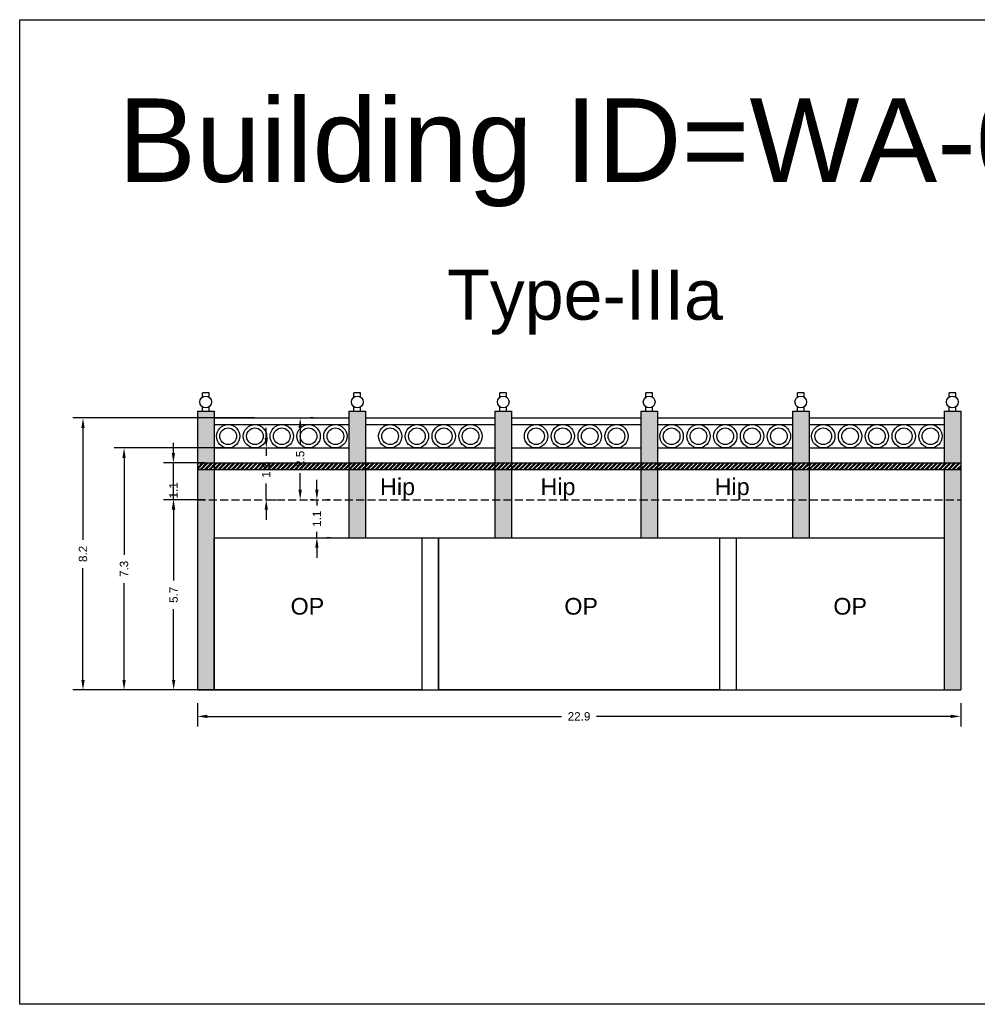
# Model space of a CAD drawing. Header units: metres. Extents: x 3416649 to 3417136, y -6712926 to -6712690.
# Tile 26 of 46: x 3416812 to 3416841, y -6712720 to -6712690. Entities that reach past the tile are written whole.
import ezdxf

# ---------------------------------------------------------------- set-up
doc = ezdxf.new("R2010")
doc.units = ezdxf.units.M
doc.linetypes.add('ACAD_ISO02W100', pattern=[15, 12, -3])
doc.layers.add('Dotted', color=7, linetype='ACAD_ISO02W100', plot=False)
doc.styles.get("Standard").update_dxf_attribs({"font": 'arial.ttf'})
doc.dimstyles.new('ISO-25', dxfattribs={"dimtxt": 0.25, "dimasz": 0.3, "dimexe": 0.3, "dimexo": 0.4, "dimgap": 0.2, "dimtad": 0, "dimdec": 1, "dimdsep": 46, "dimtxsty": 'Standard', "dimcen": 2.5, "dimadec": 0, "dimazin": 0, "dimtfac": 1, "dimtdec": 1, "dimtmove": 0, "dimatfit": 3, "dimfxl": 1, "dimarcsym": 0})

# ---------------------------------------------------------------- blocks, each defined once
blk = doc.blocks.new('*D31')
at = {"color": 0, "lineweight": -2, "transparency": 16777216}
for p, q in [((3416816.901, -6712704.467), (3416816.245, -6712704.467)), ((3416816.545, -6712704.767), (3416816.545, -6712706.889)), ((3416816.545, -6712709.867), (3416816.545, -6712707.744)), ((3416819.253, -6712710.167), (3416816.245, -6712710.167))]:
    blk.add_line(p, q, dxfattribs=at)
at = {"color": 0, "transparency": 16777216}
for points in [[(3416816.495, -6712704.767), (3416816.595, -6712704.767), (3416816.545, -6712704.467)], [(3416816.495, -6712709.867), (3416816.595, -6712709.867), (3416816.545, -6712710.167)]]:
    blk.add_solid(points, dxfattribs=at)
at = {"layer": 'Defpoints', "color": 0, "transparency": 16777216}
for p in [(3416816.545, -6712704.467), (3416817.301, -6712704.467), (3416819.653, -6712710.167)]:
    blk.add_point(p, dxfattribs=at)
at = {"color": 0, "transparency": 16777216, "insert": (3416816.545, -6712707.317), "char_height": 0.25, "attachment_point": 5, "rotation": 90}
blk.add_mtext('5.7', dxfattribs=at)
blk = doc.blocks.new('*D32')
at = {"color": 0, "lineweight": -2, "transparency": 16777216}
for p, q in [((3416818.152, -6712702.917), (3416814.759, -6712702.917)), ((3416815.059, -6712703.217), (3416815.059, -6712706.115)), ((3416815.059, -6712709.867), (3416815.059, -6712706.968)), ((3416816.856, -6712710.167), (3416814.759, -6712710.167))]:
    blk.add_line(p, q, dxfattribs=at)
at = {"color": 0, "transparency": 16777216}
for points in [[(3416815.009, -6712703.217), (3416815.109, -6712703.217), (3416815.059, -6712702.917)], [(3416815.009, -6712709.867), (3416815.109, -6712709.867), (3416815.059, -6712710.167)]]:
    blk.add_solid(points, dxfattribs=at)
at = {"layer": 'Defpoints', "color": 0, "transparency": 16777216}
for p in [(3416815.059, -6712702.917), (3416818.552, -6712702.917), (3416817.256, -6712710.167)]:
    blk.add_point(p, dxfattribs=at)
at = {"color": 0, "transparency": 16777216, "insert": (3416815.059, -6712706.542), "char_height": 0.25, "attachment_point": 5, "rotation": 90}
blk.add_mtext('7.3', dxfattribs=at)
blk = doc.blocks.new('*D33')
at = {"color": 0, "lineweight": -2, "transparency": 16777216}
for p, q in [((3416818.97, -6712702.017), (3416813.528, -6712702.017)), ((3416813.828, -6712702.317), (3416813.828, -6712705.665)), ((3416813.828, -6712709.867), (3416813.828, -6712706.518)), ((3416816.856, -6712710.167), (3416813.528, -6712710.167))]:
    blk.add_line(p, q, dxfattribs=at)
at = {"color": 0, "transparency": 16777216}
for points in [[(3416813.778, -6712702.317), (3416813.878, -6712702.317), (3416813.828, -6712702.017)], [(3416813.778, -6712709.867), (3416813.878, -6712709.867), (3416813.828, -6712710.167)]]:
    blk.add_solid(points, dxfattribs=at)
at = {"layer": 'Defpoints', "color": 0, "transparency": 16777216}
for p in [(3416813.828, -6712702.017), (3416819.37, -6712702.017), (3416817.256, -6712710.167)]:
    blk.add_point(p, dxfattribs=at)
at = {"color": 0, "transparency": 16777216, "insert": (3416813.828, -6712706.092), "char_height": 0.25, "attachment_point": 5, "rotation": 90}
blk.add_mtext('8.2', dxfattribs=at)
blk = doc.blocks.new('*D34')
at = {"color": 0, "lineweight": -2, "transparency": 16777216}
for p, q in [((3416816.538, -6712703.067), (3416816.538, -6712702.767)), ((3416817.484, -6712703.367), (3416816.238, -6712703.367)), ((3416816.538, -6712704.467), (3416816.538, -6712703.367)), ((3416817.484, -6712704.467), (3416816.238, -6712704.467)), ((3416816.538, -6712704.767), (3416816.538, -6712705.067))]:
    blk.add_line(p, q, dxfattribs=at)
at = {"color": 0, "transparency": 16777216}
for points in [[(3416816.488, -6712703.067), (3416816.588, -6712703.067), (3416816.538, -6712703.367)], [(3416816.488, -6712704.767), (3416816.588, -6712704.767), (3416816.538, -6712704.467)]]:
    blk.add_solid(points, dxfattribs=at)
at = {"layer": 'Defpoints', "color": 0, "transparency": 16777216}
for p in [(3416816.538, -6712703.367), (3416817.884, -6712703.367), (3416817.884, -6712704.467)]:
    blk.add_point(p, dxfattribs=at)
at = {"color": 0, "transparency": 16777216, "insert": (3416816.538, -6712704.187), "char_height": 0.25, "attachment_point": 5, "rotation": 90}
blk.add_mtext('1.1', dxfattribs=at)
blk = doc.blocks.new('*D35')
at = {"color": 0, "lineweight": -2, "transparency": 16777216}
for p, q in [((3416819.322, -6712702.617), (3416819.322, -6712702.317)), ((3416819.322, -6712702.917), (3416819.322, -6712703.15)), ((3416819.383, -6712702.917), (3416819.622, -6712702.917)), ((3416819.322, -6712704.467), (3416819.322, -6712703.983)), ((3416819.365, -6712704.467), (3416819.622, -6712704.467)), ((3416819.322, -6712704.767), (3416819.322, -6712705.067))]:
    blk.add_line(p, q, dxfattribs=at)
at = {"color": 0, "transparency": 16777216}
for points in [[(3416819.272, -6712702.617), (3416819.372, -6712702.617), (3416819.322, -6712702.917)], [(3416819.272, -6712704.767), (3416819.372, -6712704.767), (3416819.322, -6712704.467)]]:
    blk.add_solid(points, dxfattribs=at)
at = {"layer": 'Defpoints', "color": 0, "transparency": 16777216}
for p in [(3416818.983, -6712702.917), (3416819.322, -6712702.917), (3416818.965, -6712704.467)]:
    blk.add_point(p, dxfattribs=at)
at = {"color": 0, "transparency": 16777216, "insert": (3416819.322, -6712703.567), "char_height": 0.25, "attachment_point": 5, "rotation": 90}
blk.add_mtext('1.5', dxfattribs=at)
blk = doc.blocks.new('*D36')
at = {"color": 0, "lineweight": -2, "transparency": 16777216}
for p, q in [((3416820.739, -6712702.017), (3416820.639, -6712702.017)), ((3416820.339, -6712702.317), (3416820.339, -6712702.811)), ((3416820.339, -6712704.167), (3416820.339, -6712703.672)), ((3416820.739, -6712704.467), (3416820.639, -6712704.467))]:
    blk.add_line(p, q, dxfattribs=at)
at = {"color": 0, "transparency": 16777216}
for points in [[(3416820.289, -6712702.317), (3416820.389, -6712702.317), (3416820.339, -6712702.017)], [(3416820.289, -6712704.167), (3416820.389, -6712704.167), (3416820.339, -6712704.467)]]:
    blk.add_solid(points, dxfattribs=at)
at = {"layer": 'Defpoints', "color": 0, "transparency": 16777216}
for p in [(3416820.339, -6712702.017), (3416820.339, -6712702.017), (3416820.339, -6712704.467)]:
    blk.add_point(p, dxfattribs=at)
at = {"color": 0, "transparency": 16777216, "insert": (3416820.339, -6712703.242), "char_height": 0.25, "attachment_point": 5, "rotation": 90}
blk.add_mtext('2.5', dxfattribs=at)
blk = doc.blocks.new('*D37')
at = {"color": 0, "lineweight": -2, "transparency": 16777216}
for p, q in [((3416820.84, -6712704.167), (3416820.84, -6712703.867)), ((3416820.84, -6712704.467), (3416820.84, -6712704.645)), ((3416821.24, -6712704.467), (3416821.14, -6712704.467)), ((3416820.84, -6712705.607), (3416820.84, -6712705.428)), ((3416821.24, -6712705.607), (3416821.14, -6712705.607)), ((3416820.84, -6712705.907), (3416820.84, -6712706.207))]:
    blk.add_line(p, q, dxfattribs=at)
at = {"color": 0, "transparency": 16777216}
for points in [[(3416820.79, -6712704.167), (3416820.89, -6712704.167), (3416820.84, -6712704.467)], [(3416820.79, -6712705.907), (3416820.89, -6712705.907), (3416820.84, -6712705.607)]]:
    blk.add_solid(points, dxfattribs=at)
at = {"layer": 'Defpoints', "color": 0, "transparency": 16777216}
for p in [(3416820.84, -6712704.467), (3416820.84, -6712704.467), (3416820.84, -6712705.607)]:
    blk.add_point(p, dxfattribs=at)
at = {"color": 0, "transparency": 16777216, "insert": (3416820.84, -6712705.037), "char_height": 0.25, "attachment_point": 5, "rotation": 90}
blk.add_mtext('1.1', dxfattribs=at)
blk = doc.blocks.new('*D38')
at = {"color": 0, "lineweight": -2, "transparency": 16777216}
for p, q in [((3416817.256, -6712710.567), (3416817.256, -6712711.261)), ((3416840.141, -6712710.567), (3416840.141, -6712711.261)), ((3416817.556, -6712710.961), (3416828.171, -6712710.961)), ((3416839.841, -6712710.961), (3416829.226, -6712710.961))]:
    blk.add_line(p, q, dxfattribs=at)
at = {"color": 0, "transparency": 16777216}
for points in [[(3416817.556, -6712710.911), (3416817.556, -6712711.011), (3416817.256, -6712710.961)], [(3416839.841, -6712710.911), (3416839.841, -6712711.011), (3416840.141, -6712710.961)]]:
    blk.add_solid(points, dxfattribs=at)
at = {"layer": 'Defpoints', "color": 0, "transparency": 16777216}
for p in [(3416817.256, -6712710.167), (3416840.141, -6712710.167), (3416840.141, -6712710.961)]:
    blk.add_point(p, dxfattribs=at)
at = {"color": 0, "transparency": 16777216, "insert": (3416828.699, -6712710.961), "char_height": 0.25, "attachment_point": 5}
blk.add_mtext('22.9', dxfattribs=at)

msp = doc.modelspace()

# ---------------------------------------------------------------- hatches: boundary and pattern name
h = msp.add_hatch(color=256)
h.dxf.hatch_style = 1
h.paths.add_polyline_path([(3416840.141, -6712704.467), (3416839.641, -6712704.467), (3416839.641, -6712710.167), (3416840.141, -6712710.167)])
h.paths.add_polyline_path([(3416840.141, -6712703.567), (3416839.641, -6712703.567), (3416839.641, -6712704.467), (3416840.141, -6712704.467)])
h.paths.add_polyline_path([(3416840.141, -6712701.817), (3416839.641, -6712701.817), (3416839.641, -6712703.367), (3416840.141, -6712703.367)])
h.paths.add_polyline_path([(3416835.596, -6712701.817), (3416835.096, -6712701.817), (3416835.096, -6712703.367), (3416835.596, -6712703.367)])
h.paths.add_polyline_path([(3416835.596, -6712703.567), (3416835.096, -6712703.567), (3416835.096, -6712704.467), (3416835.596, -6712704.467)])
h.paths.add_polyline_path([(3416835.596, -6712704.467), (3416835.096, -6712704.467), (3416835.096, -6712705.607), (3416835.596, -6712705.607)])
h.paths.add_polyline_path([(3416831.052, -6712704.467), (3416830.552, -6712704.467), (3416830.552, -6712705.607), (3416831.052, -6712705.607)])
h.paths.add_polyline_path([(3416831.052, -6712703.567), (3416830.552, -6712703.567), (3416830.552, -6712704.467), (3416831.052, -6712704.467)])
h.paths.add_polyline_path([(3416831.052, -6712701.817), (3416830.552, -6712701.817), (3416830.552, -6712703.367), (3416831.052, -6712703.367)])
h.paths.add_polyline_path([(3416826.676, -6712701.817), (3416826.176, -6712701.817), (3416826.176, -6712703.367), (3416826.676, -6712703.367)])
h.paths.add_polyline_path([(3416826.676, -6712703.567), (3416826.176, -6712703.567), (3416826.176, -6712704.467), (3416826.676, -6712704.467)])
h.paths.add_polyline_path([(3416826.676, -6712704.467), (3416826.176, -6712704.467), (3416826.176, -6712705.607), (3416826.676, -6712705.607)])
h.paths.add_polyline_path([(3416822.301, -6712704.467), (3416821.801, -6712704.467), (3416821.801, -6712705.607), (3416822.301, -6712705.607)])
h.paths.add_polyline_path([(3416822.301, -6712703.567), (3416821.801, -6712703.567), (3416821.801, -6712704.467), (3416822.301, -6712704.467)])
h.paths.add_polyline_path([(3416822.301, -6712701.817), (3416821.801, -6712701.817), (3416821.801, -6712703.367), (3416822.301, -6712703.367)])
h.paths.add_polyline_path([(3416817.756, -6712701.817), (3416817.256, -6712701.817), (3416817.256, -6712703.367), (3416817.756, -6712703.367)])
h.paths.add_polyline_path([(3416817.756, -6712703.567), (3416817.256, -6712703.567), (3416817.256, -6712704.467), (3416817.756, -6712704.467)])
h.paths.add_polyline_path([(3416817.756, -6712704.467), (3416817.256, -6712704.467), (3416817.256, -6712710.167), (3416817.756, -6712710.167)])
h = msp.add_hatch()
h.set_pattern_fill('ANSI32', color=256, scale=0.01)
h.set_pattern_definition([(45, (86.63829, 1.38982), (-0.067351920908, 0.067351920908), []), (45, (86.68319, 1.38982), (-0.067351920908, 0.067351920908), [])])
h.paths.add_polyline_path([(3416835.596, -6712703.567), (3416835.596, -6712703.367), (3416817.256, -6712703.367), (3416817.256, -6712703.567)])
h = msp.add_hatch()
h.set_pattern_fill('ANSI32', color=256, scale=0.01)
h.set_pattern_definition([(45, (-53.4002, 1.38982), (-0.067351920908, 0.067351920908), []), (45, (-53.3553, 1.38982), (-0.067351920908, 0.067351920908), [])])
h.paths.add_polyline_path([(3416840.141, -6712703.567), (3416840.141, -6712703.367), (3416835.596, -6712703.367), (3416835.596, -6712703.567)])

# ---------------------------------------------------------------- linework, layer by layer
for points in [[(3416811.93, -6712690.082), (3416848.07, -6712690.082), (3416848.07, -6712719.589), (3416811.93, -6712719.589)], [(3416817.756, -6712705.607), (3416823.989, -6712705.607), (3416823.989, -6712710.167), (3416817.756, -6712710.167)], [(3416824.489, -6712705.607), (3416832.909, -6712705.607), (3416832.909, -6712710.167), (3416824.489, -6712710.167)]]:
    msp.add_lwpolyline(points, close=True)
for points in [[(3416817.406, -6712701.394), (3416817.406, -6712701.26)], [(3416817.606, -6712701.26), (3416817.406, -6712701.26)], [(3416817.606, -6712701.394), (3416817.606, -6712701.26)], [(3416821.951, -6712701.394), (3416821.951, -6712701.26)], [(3416822.151, -6712701.26), (3416821.951, -6712701.26)], [(3416822.151, -6712701.394), (3416822.151, -6712701.26)], [(3416826.326, -6712701.394), (3416826.326, -6712701.26)], [(3416826.526, -6712701.26), (3416826.326, -6712701.26)], [(3416826.526, -6712701.394), (3416826.526, -6712701.26)], [(3416830.702, -6712701.394), (3416830.702, -6712701.26)], [(3416830.902, -6712701.26), (3416830.702, -6712701.26)], [(3416830.902, -6712701.394), (3416830.902, -6712701.26)], [(3416835.246, -6712701.394), (3416835.246, -6712701.26)], [(3416835.446, -6712701.26), (3416835.246, -6712701.26)], [(3416835.446, -6712701.394), (3416835.446, -6712701.26)], [(3416839.791, -6712701.394), (3416839.791, -6712701.26)], [(3416839.991, -6712701.26), (3416839.791, -6712701.26)], [(3416839.991, -6712701.394), (3416839.991, -6712701.26)], [(3416817.256, -6712701.817), (3416817.756, -6712701.817)], [(3416817.256, -6712701.817), (3416817.256, -6712710.167)], [(3416817.406, -6712701.817), (3416817.406, -6712701.683)], [(3416817.606, -6712701.817), (3416817.606, -6712701.683)], [(3416817.756, -6712701.817), (3416817.756, -6712710.167)], [(3416821.801, -6712701.817), (3416822.301, -6712701.817)], [(3416821.801, -6712701.817), (3416821.801, -6712705.607)], [(3416821.951, -6712701.817), (3416821.951, -6712701.683)], [(3416822.151, -6712701.817), (3416822.151, -6712701.683)], [(3416822.301, -6712701.817), (3416822.301, -6712705.607)], [(3416826.176, -6712701.817), (3416826.676, -6712701.817)], [(3416826.176, -6712701.817), (3416826.176, -6712705.607)], [(3416826.326, -6712701.817), (3416826.326, -6712701.683)], [(3416826.526, -6712701.817), (3416826.526, -6712701.683)], [(3416826.676, -6712701.817), (3416826.676, -6712705.607)], [(3416830.552, -6712701.817), (3416831.052, -6712701.817)], [(3416830.552, -6712701.817), (3416830.552, -6712705.607)], [(3416830.702, -6712701.817), (3416830.702, -6712701.683)], [(3416830.902, -6712701.817), (3416830.902, -6712701.683)], [(3416831.052, -6712701.817), (3416831.052, -6712705.607)], [(3416835.096, -6712701.817), (3416835.596, -6712701.817)], [(3416835.096, -6712701.817), (3416835.096, -6712705.607)], [(3416835.246, -6712701.817), (3416835.246, -6712701.683)], [(3416835.446, -6712701.817), (3416835.446, -6712701.683)], [(3416835.596, -6712701.817), (3416835.596, -6712705.607)], [(3416839.641, -6712701.817), (3416840.141, -6712701.817)], [(3416839.641, -6712701.817), (3416839.641, -6712703.367)], [(3416839.791, -6712701.817), (3416839.791, -6712701.683)], [(3416839.991, -6712701.817), (3416839.991, -6712701.683)], [(3416840.141, -6712701.817), (3416840.141, -6712710.167)], [(3416817.756, -6712702.017), (3416821.801, -6712702.017)], [(3416822.301, -6712702.017), (3416826.176, -6712702.017)], [(3416826.676, -6712702.017), (3416830.552, -6712702.017)], [(3416831.052, -6712702.017), (3416835.096, -6712702.017)], [(3416835.596, -6712702.017), (3416839.641, -6712702.017)], [(3416817.756, -6712702.217), (3416821.801, -6712702.217)], [(3416822.301, -6712702.217), (3416826.176, -6712702.217)], [(3416826.676, -6712702.217), (3416830.552, -6712702.217)], [(3416831.052, -6712702.217), (3416835.096, -6712702.217)], [(3416835.596, -6712702.217), (3416839.641, -6712702.217)], [(3416817.756, -6712702.917), (3416821.801, -6712702.917)], [(3416822.301, -6712702.917), (3416826.176, -6712702.917)], [(3416826.676, -6712702.917), (3416830.552, -6712702.917)], [(3416831.052, -6712702.917), (3416835.096, -6712702.917)], [(3416835.596, -6712702.917), (3416839.641, -6712702.917)], [(3416817.256, -6712703.367), (3416840.141, -6712703.367)], [(3416817.256, -6712703.567), (3416840.141, -6712703.567)], [(3416839.641, -6712703.567), (3416839.641, -6712710.167)], [(3416817.756, -6712705.607), (3416839.641, -6712705.607)], [(3416822.301, -6712705.607), (3416826.176, -6712705.607)], [(3416823.989, -6712705.607), (3416823.989, -6712710.167)], [(3416824.489, -6712705.607), (3416824.489, -6712710.167)], [(3416832.909, -6712705.607), (3416832.909, -6712710.167)], [(3416833.409, -6712705.607), (3416833.409, -6712710.167)], [(3416817.256, -6712710.167), (3416840.141, -6712710.167)]]:
    msp.add_lwpolyline(points)
for centre, radius in [((3416817.506, -6712701.538), 0.176), ((3416822.051, -6712701.538), 0.176), ((3416826.426, -6712701.538), 0.176), ((3416830.802, -6712701.538), 0.176), ((3416835.346, -6712701.538), 0.176), ((3416839.891, -6712701.538), 0.176), ((3416818.18, -6712702.567), 0.35), ((3416818.18, -6712702.567), 0.25), ((3416818.983, -6712702.567), 0.35), ((3416818.983, -6712702.567), 0.25), ((3416819.787, -6712702.567), 0.35), ((3416819.787, -6712702.567), 0.25), ((3416820.591, -6712702.567), 0.35), ((3416820.591, -6712702.567), 0.25), ((3416821.394, -6712702.567), 0.35), ((3416821.394, -6712702.567), 0.25), ((3416823.035, -6712702.567), 0.35), ((3416823.035, -6712702.567), 0.25), ((3416823.838, -6712702.567), 0.35), ((3416823.838, -6712702.567), 0.25), ((3416824.642, -6712702.567), 0.35), ((3416824.642, -6712702.567), 0.25), ((3416825.446, -6712702.567), 0.35), ((3416825.446, -6712702.567), 0.25), ((3416827.41, -6712702.567), 0.35), ((3416827.41, -6712702.567), 0.25), ((3416828.214, -6712702.567), 0.35), ((3416828.214, -6712702.567), 0.25), ((3416829.018, -6712702.567), 0.35), ((3416829.018, -6712702.567), 0.25), ((3416829.821, -6712702.567), 0.35), ((3416829.821, -6712702.567), 0.25), ((3416831.475, -6712702.567), 0.35), ((3416831.475, -6712702.567), 0.25), ((3416832.279, -6712702.567), 0.35), ((3416832.279, -6712702.567), 0.25), ((3416833.082, -6712702.567), 0.35), ((3416833.082, -6712702.567), 0.25), ((3416833.886, -6712702.567), 0.35), ((3416833.886, -6712702.567), 0.25), ((3416834.69, -6712702.567), 0.35), ((3416834.69, -6712702.567), 0.25), ((3416836.02, -6712702.567), 0.35), ((3416836.02, -6712702.567), 0.25), ((3416836.823, -6712702.567), 0.35), ((3416836.823, -6712702.567), 0.25), ((3416837.627, -6712702.567), 0.35), ((3416837.627, -6712702.567), 0.25), ((3416838.431, -6712702.567), 0.35), ((3416838.431, -6712702.567), 0.25), ((3416839.234, -6712702.567), 0.35), ((3416839.234, -6712702.567), 0.25)]:
    msp.add_circle(centre, radius)
at = {"layer": 'Dotted', "ltscale": 0.02}
msp.add_lwpolyline([(3416817.256, -6712704.467), (3416840.141, -6712704.467)], dxfattribs=at)

# ---------------------------------------------------------------- texts
at = {"attachment_point": 1}
for s, heights, insert, char_height in [('Building ID=WA-04', [0.517], (3416814.883, -6712692.443), 2.5), ('Type-IIIa ', [0.517], (3416824.743, -6712697.573), 1.5), ('Hip', [0], (3416822.734, -6712703.828), 0.5), ('Hip', [0], (3416827.544, -6712703.828), 0.5), ('Hip', [0], (3416832.765, -6712703.828), 0.5), ('OP', [0], (3416820.051, -6712707.411), 0.5), ('OP', [0], (3416828.257, -6712707.411), 0.5), ('OP', [0], (3416836.323, -6712707.411), 0.5)]:
    msp.add_mtext_dynamic_manual_height_columns(s, width=67.86454, gutter_width=12.5, heights=heights, dxfattribs=dict(at, insert=insert, char_height=char_height))

# ---------------------------------------------------------------- dimensions: what is measured, and where the dimension line sits
for base, p1, p2, picture, middle in [((3416813.82779899, -6712702.016524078), (3416817.256278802, -6712710.166524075), (3416819.369555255, -6712702.016524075), '*D33', (3416813.827798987, -6712706.091524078)), ((3416820.338809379, -6712702.016524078), (3416820.33880937, -6712704.466524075), (3416820.33880937, -6712702.016524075), '*D36', (3416820.338809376, -6712703.241524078)), ((3416815.058934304, -6712702.916524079), (3416817.256278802, -6712710.166524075), (3416818.552397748, -6712702.916524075), '*D32', (3416815.058934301, -6712706.541524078)), ((3416816.545, -6712704.467), (3416819.653, -6712710.167), (3416817.301, -6712704.467), '*D31', (3416816.545, -6712707.317))]:
    dim = msp.add_linear_dim(base=base, p1=p1, p2=p2, angle=90, dimstyle='ISO-25')
    dim.commit()
    dim.dimension.update_dxf_attribs({"geometry": picture, "text_midpoint": middle})
for base, p1, p2, picture, middle in [((3416819.322403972, -6712702.916524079), (3416818.964514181, -6712704.466524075), (3416818.983225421, -6712702.916524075), '*D35', (3416819.322403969, -6712703.566524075)), ((3416816.538, -6712703.367), (3416817.884, -6712704.467), (3416817.884, -6712703.367), '*D34', (3416816.538, -6712704.187)), ((3416820.84, -6712704.467), (3416820.84, -6712705.607), (3416820.84, -6712704.467), '*D37', (3416820.84, -6712705.037))]:
    dim = msp.add_linear_dim(base=base, p1=p1, p2=p2, angle=90, dimstyle='ISO-25')
    dim.commit()
    dim.dimension.update_dxf_attribs({"geometry": picture, "text_midpoint": middle, "dimtype": 160})
dim = msp.add_linear_dim(base=(3416840.141, -6712710.961), p1=(3416817.256, -6712710.167), p2=(3416840.141, -6712710.167), dimstyle='ISO-25')
dim.commit()
dim.dimension.update_dxf_attribs({"geometry": '*D38', "text_midpoint": (3416828.699, -6712710.961)})

doc.saveas('drawing.dxf')
